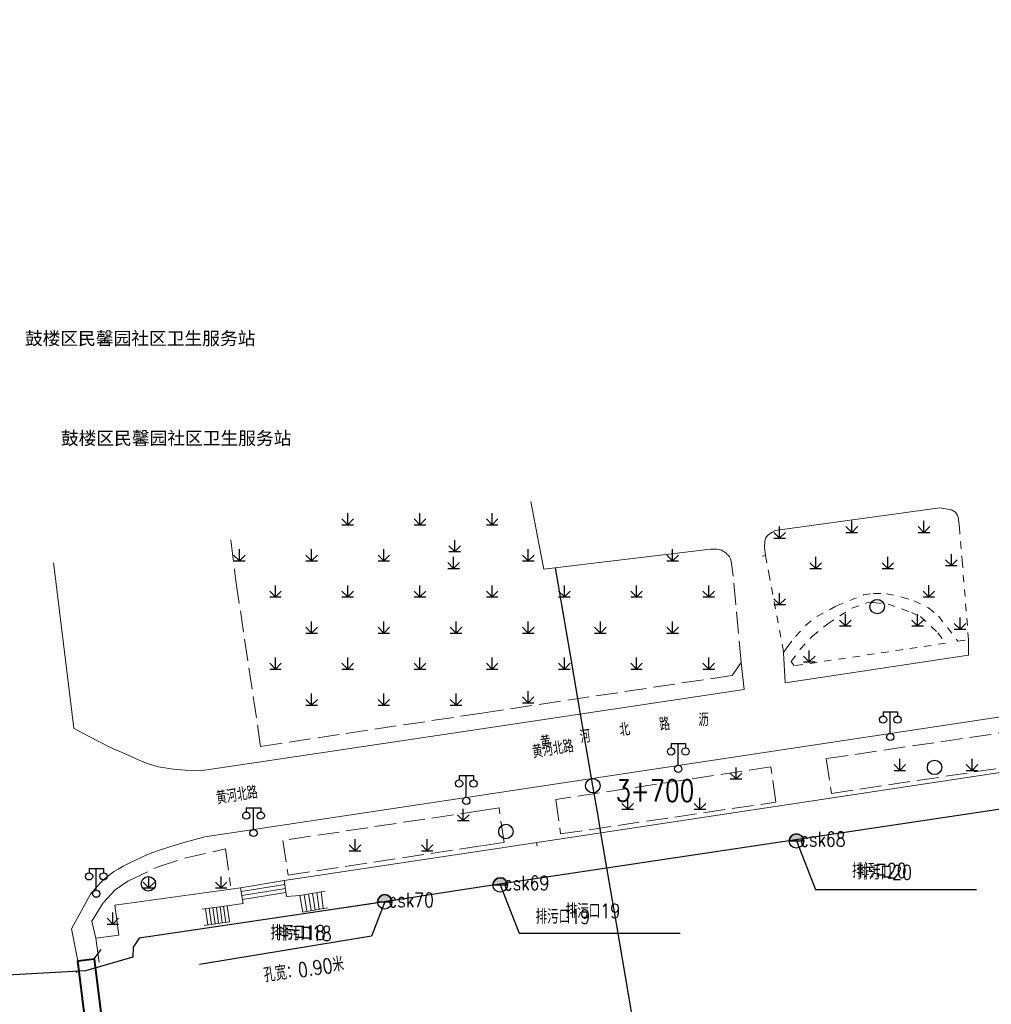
# Model space of a CAD drawing. Extents: x 39508475 to 39522402, y 3783947 to 3795549.
# Tile 80 of 256: x 39512686 to 39512821, y 3794440 to 3794577. Entities that reach past the tile are written whole.
import ezdxf
from ezdxf.enums import TextEntityAlignment as Align

# ---------------------------------------------------------------- set-up
doc = ezdxf.new("R2010")
doc.units = 0
doc.header["$PDSIZE"] = 0.2
doc.linetypes.add('X0', pattern=[4, 3, -1])
doc.linetypes.add('X6', pattern=[2, 1, -1])
doc.layers.get('0').update_dxf_attribs({"linetype": 'CONTINUOUS'})
for name, color, linetype in [('DLSS', 4, 'CONTINUOUS'), ('JCDL_CLKZD', 142, 'CONTINUOUS'), ('JCDL_DMX_F', 30, 'CONTINUOUS'), ('JCDL_JMDD_F', 231, 'CONTINUOUS'), ('JCDL_JMDX_F', 231, 'CONTINUOUS'), ('JCDL_JT_ZJ', 100, 'CONTINUOUS'), ('JCDL_JTD_F', 100, 'CONTINUOUS'), ('SXSS', 5, 'CONTINUOUS'), ('ZBTZ', 3, 'CONTINUOUS'), ('zdh', 7, 'CONTINUOUS'), ('排水孔', 4, 'CONTINUOUS'), ('断面线', 2, 'CONTINUOUS')]:
    doc.layers.add(name, color=color, linetype=linetype)
for name, color, linetype, lineweight in [('JCDL_JMDX', 1, 'CONTINUOUS', 0), ('JCDL_ZBX_F', 7, 'CONTINUOUS', 0), ('TEXT1_ZJ', 7, 'CONTINUOUS', 0), ('TEXTL_ZJ', 7, 'CONTINUOUS', 0)]:
    doc.layers.add(name, color=color, linetype=linetype, lineweight=lineweight)
doc.styles.add('HT', font='simhei.ttf')
doc.styles.add('HZ', font='rs', dxfattribs={"width": 0.8, "bigfont": 'hztxt'})
doc.linetypes.add('10422', pattern='A,2,[150,AAA.SHX,S=1,R=0,X=0,Y=1],2,[177,AAA.SHX,S=1,R=0,X=0,Y=0.8],1e-09', length=4)
doc.linetypes.add('X35', pattern='A,2,[150,AAA.SHX,S=1,R=0,X=0,Y=1],2,[177,AAA.SHX,S=1,R=0,X=0,Y=0.8],1e-09', length=4)
doc.linetypes.add('X41', pattern='A,1,[18,symbolt.shx,S=1,R=0,X=0,Y=0],2,[8,symbolt.shx,S=1,R=0,X=0,Y=0],1', length=4)
doc.linetypes.add('X67', pattern='A,1,[150,symbolx.shx,S=1,R=0,X=0,Y=1],2,[153,symbolx.shx,S=1,R=0,X=0,Y=0.8],2,[145,symbolx.shx,S=1,R=0,X=0,Y=0],0,[150,symbolx.shx,S=1,R=0,X=0,Y=1],2,[153,symbolx.shx,S=1,R=0,X=0,Y=0.8],2,[150,symbolx.shx,S=1,R=0,X=0,Y=1],0.5,-0.5,[146,symbolx.shx,S=1,R=0,X=0,Y=0],-0.5,0.5,[153,symbolx.shx,S=1,R=0,X=0,Y=0.8],1', length=12)

# ---------------------------------------------------------------- blocks, each defined once
blk = doc.blocks.new('5820000')
at = {"color": 0, "linetype": 'Continuous'}
blk.add_circle((0, 0), 1, dxfattribs=at)
blk = doc.blocks.new('9530003')
at = {"color": 0}
for p, q in [((0, 0), (0, 1.6)), ((-0.8, 0), (0.8, 0))]:
    blk.add_line(p, q, dxfattribs=at)
at = {"color": 0, "linetype": 'Continuous'}
for points in [[(0, 0), (-0.8, 0.8)], [(0, 0), (0.8, 0.8)]]:
    blk.add_lwpolyline(points, dxfattribs=at)
blk = doc.blocks.new('3521000')
at = {"color": 0}
for p, q in [((-1, 3.5), (1, 3.5)), ((0, 0.5), (0, 3.5))]:
    blk.add_line(p, q, dxfattribs=at)
at = {"color": 0, "linetype": 'Continuous', "flags": 128}
for points in [[(-1, 3.5), (-1, 2.9)], [(1, 3.5), (1, 2.9)]]:
    blk.add_lwpolyline(points, dxfattribs=at)
at = {"color": 0}
for centre in [(-1, 2.4), (1, 2.4), (0, 0)]:
    blk.add_circle(centre, 0.5, dxfattribs=at)

msp = doc.modelspace()

# ---------------------------------------------------------------- hatches: boundary and pattern name
at = {"layer": '排水孔', "linetype": 'Continuous'}
h = msp.add_hatch(color=256, dxfattribs=at)
edge = h.paths.add_edge_path()
edge.add_arc((39512793.54, 3794462.924), 1, 0, 180)
edge.add_line((39512792.54, 3794462.924), (39512793.54, 3794462.924))
edge.add_line((39512793.54, 3794462.924), (39512794.54, 3794462.924))
h = msp.add_hatch(color=256, dxfattribs=at)
edge = h.paths.add_edge_path()
edge.add_arc((39512752.52, 3794456.844), 1, 0, 180)
edge.add_line((39512751.52, 3794456.844), (39512752.52, 3794456.844))
edge.add_line((39512752.52, 3794456.844), (39512753.52, 3794456.844))
h = msp.add_hatch(color=256, dxfattribs=at)
edge = h.paths.add_edge_path()
edge.add_arc((39512736.54, 3794454.494), 1, 0, 180)
edge.add_line((39512735.54, 3794454.494), (39512736.54, 3794454.494))
edge.add_line((39512736.54, 3794454.494), (39512737.54, 3794454.494))

# ---------------------------------------------------------------- linework, layer by layer
for p, q in [((39512792.54, 3794462.924, 75.224), (39512794.54, 3794462.924, 75.224)), ((39512751.52, 3794456.844, 74.902), (39512753.52, 3794456.844, 74.902)), ((39512735.54, 3794454.494, 75.009), (39512737.54, 3794454.494, 75.009))]:
    msp.add_line(p, q)
at = {"linetype": 'Continuous'}
for p, q in [((39512793.54, 3794462.924, 36.884), (39512796.15834, 3794456.22169, 0.322)), ((39512752.52, 3794456.844, 36.562), (39512755.13834, 3794450.14169)), ((39512796.15834, 3794456.22169, 0.322), (39512818.45834, 3794456.22169, 0.322)), ((39512736.54, 3794454.494, 36.669), (39512734.72192, 3794449.744, -1.671)), ((39512755.13834, 3794450.14169), (39512777.43834, 3794450.14169)), ((39512734.72192, 3794449.744, -1.671), (39512710.90142, 3794445.79847, -1.671))]:
    msp.add_line(p, q, dxfattribs=at)
at = {"flags": 128}
for points, elevation in [([(39512794.54, 3794462.924, 1), (39512792.54, 3794462.924), (39512793.54, 3794462.924)], 36.884), ([(39512753.52, 3794456.844, 1), (39512751.52, 3794456.844), (39512752.52, 3794456.844)], 36.562), ([(39512737.54, 3794454.494, 1), (39512735.54, 3794454.494), (39512736.54, 3794454.494)], 36.669)]:
    msp.add_lwpolyline(points, format="xyb", close=True, dxfattribs=dict(at, elevation=elevation))
at = {"layer": 'DLSS', "linetype": 'Continuous'}
for q in [(39512697.27006, 3794447.87972), (39512702.85, 3794395.808)]:
    msp.add_line((39512696.29282, 3794446.61283), q, dxfattribs=at)
at = {"layer": 'DLSS', "linetype": 'X6', "lineweight": 0}
for points in [[(39512816.09599, 3794506.38801), (39512816.47303, 3794501.75378), (39512816.61571, 3794500)], [(39512789.277, 3794502.44801), (39512789.72958, 3794500)], [(39512789.72958, 3794500), (39512791.761, 3794489.01199), (39512792.27942, 3794489.79423), (39512793.41029, 3794491.24899), (39512794.7804, 3794492.76889), (39512796.34622, 3794494.00652), (39512799.09042, 3794495.48894), (39512802.81356, 3794496.99209), (39512804.2054, 3794497.20922), (39512806.01046, 3794497.14408), (39512808.14604, 3794496.70688), (39512809.79886, 3794496.16406), (39512811.8214, 3794495.23041), (39512813.21772, 3794494.05133), (39512815.90545, 3794490.58717), (39512817.366, 3794490.778), (39512816.61571, 3794500)], [(39512792.82303, 3794487.77362), (39512794.06795, 3794489.4826), (39512795.74638, 3794491.28602), (39512797.8759, 3794492.99588), (39512801.21676, 3794495.17168), (39512803.28393, 3794495.88556), (39512804.26214, 3794495.93207), (39512806.21855, 3794495.71504), (39512809.4836, 3794494.56437), (39512810.71241, 3794493.98831), (39512813.10359, 3794491.77149), (39512814.18963, 3794490.30554), (39512793.20301, 3794487.18399), (39512792.82303, 3794487.77362)]]:
    msp.add_lwpolyline(points, dxfattribs=at)
at = {"layer": 'DLSS', "linetype": 'Continuous', "lineweight": 20}
for points in [[(39512690.68348, 3794501.42187), (39512690.85635, 3794500)], [(39512690.85635, 3794500), (39512693.46455, 3794478.54744)], [(39512953.74884, 3794500), (39512934.72514, 3794497.12902), (39512784.484, 3794474.482), (39512750, 3794469.28396)], [(39512791.761, 3794489.01199), (39512791.993, 3794484.83999), (39512817.364, 3794488.649), (39512817.366, 3794490.778)], [(39512750, 3794478.47103), (39512786.30201, 3794483.88499), (39512785.88299, 3794487.664)], [(39512693.464, 3794478.552), (39512695.50773, 3794477.46235), (39512697.05239, 3794476.6544), (39512698.2014, 3794476.07574), (39512699.084, 3794475.65901), (39512699.85328, 3794475.30944), (39512700.57668, 3794474.98301), (39512701.31807, 3794474.65111), (39512702.14012, 3794474.28549), (39512702.96281, 3794473.93331), (39512703.70665, 3794473.65188), (39512704.43469, 3794473.42071), (39512705.211, 3794473.21601), (39512706.10582, 3794473.03241), (39512707.27892, 3794472.8805), (39512708.86275, 3794472.74866), (39512710.963, 3794472.624), (39512719.96699, 3794473.992), (39512750, 3794478.47103)], [(39512750, 3794469.28396), (39512711.62901, 3794463.50001), (39512708.911, 3794462.75142), (39512706.90038, 3794462.16942), (39512705.46723, 3794461.71326), (39512704.44401, 3794461.33401), (39512703.59231, 3794460.98477), (39512702.80332, 3794460.64135), (39512702.00847, 3794460.27212), (39512701.13953, 3794459.84715), (39512700.29989, 3794459.41969), (39512699.61508, 3794459.04112), (39512699.0338, 3794458.68006), (39512698.49799, 3794458.30401), (39512697.96018, 3794457.87487), (39512697.37135, 3794457.31447), (39512696.6723, 3794456.55967), (39512695.811, 3794455.56001)], [(39512695.811, 3794455.56001), (39512693.18672, 3794450.73752), (39512694.04244, 3794446.33317)]]:
    msp.add_lwpolyline(points, dxfattribs=at)
at = {"layer": 'DLSS', "linetype": 'Continuous', "lineweight": 40}
msp.add_lwpolyline([(39512699.27356, 3794404.23988), (39512694.04244, 3794446.33317), (39512696.29282, 3794446.61283), (39512702.23838, 3794398.77066), (39512699.988, 3794398.491)], dxfattribs=at)
at = {"layer": 'JCDL_CLKZD'}
msp.add_point((39512693.849, 3794444.799), dxfattribs=at)
at = {"layer": 'JCDL_DMX_F', "color": 3, "linetype": 'X35', "lineweight": 0}
for points in [[(39512757.88387, 3794504.13035), (39512756.78085, 3794509.94491)], [(39512816.09599, 3794506.38801), (39512815.99785, 3794507.39515), (39512815.91364, 3794507.77839), (39512815.82562, 3794507.99983), (39512815.5547, 3794508.44334), (39512815.02774, 3794508.79162), (39512813.41, 3794509.05299), (39512790.606, 3794505.937), (39512790.19061, 3794505.69754), (39512789.83305, 3794505.47318), (39512789.51562, 3794505.23148), (39512789.29707, 3794504.92177), (39512789.19612, 3794504.60736), (39512789.17339, 3794504.41603), (39512789.15179, 3794504.12935), (39512789.13478, 3794503.80954), (39512789.13255, 3794503.51549), (39512789.15512, 3794503.25726), (39512789.21163, 3794502.85283), (39512789.277, 3794502.44801), (39512788.78339, 3794502.3683)], [(39512784.74228, 3794500), (39512784.51884, 3794501.67249), (39512784.45573, 3794501.86467), (39512784.41256, 3794501.98644), (39512784.32734, 3794502.17545), (39512784.27132, 3794502.26385), (39512784.15657, 3794502.41936), (39512784.02925, 3794502.55934), (39512783.91704, 3794502.66363), (39512783.74742, 3794502.8066), (39512783.53125, 3794502.97426), (39512783.37877, 3794503.07743), (39512783.17065, 3794503.1927), (39512783, 3794503.262), (39512782.83181, 3794503.30765), (39512782.52823, 3794503.34486), (39512782.12539, 3794503.34731), (39512781.65, 3794503.329), (39512758.564, 3794500.54501), (39512757.88387, 3794504.13035)], [(39512696.98516, 3794446.10615), (39512696.535, 3794449.453), (39512699.721, 3794449.875), (39512699.178, 3794454.033), (39512716.584, 3794456.45455)], [(39512724.797, 3794455.393), (39512722.952, 3794455.225)], [(39512716.94, 3794454.266), (39512714.73, 3794453.962)]]:
    msp.add_lwpolyline(points, dxfattribs=at)
at = {"layer": 'JCDL_DMX_F', "color": 3, "linetype": 'X41', "lineweight": 0}
for points in [[(39512750, 3794461.57049), (39512866.327, 3794479.136)], [(39512757.56003, 3794462.71206), (39512757.63468, 3794462.21767)], [(39512722.593, 3794457.432), (39512750, 3794461.57049)]]:
    msp.add_lwpolyline(points, dxfattribs=at)
at = {"layer": 'JCDL_JMDX', "color": 6, "linetype": 'X67', "lineweight": 0}
for points in [[(39512750, 3794456.59256), (39513000, 3794494.1008)], [(39512682.36638, 3794444.24622), (39512695.09478, 3794444.96131), (39512701.671, 3794446.846), (39512701.707, 3794448.206), (39512702.544, 3794449.486), (39512750, 3794456.59256)]]:
    msp.add_lwpolyline(points, dxfattribs=at)
at = {"layer": 'JCDL_JMDX', "color": 6, "linetype": 'Continuous', "lineweight": 0}
for points in [[(39512716.673, 3794455.90741), (39512722.68275, 3794456.88025)], [(39512716.762, 3794455.36028), (39512722.7725, 3794456.3285)], [(39512716.851, 3794454.81314), (39512722.86225, 3794455.77675)], [(39512725.76101, 3794453.18795), (39512725.38167, 3794455.494)], [(39512726.32721, 3794453.28576), (39512725.96633, 3794455.595)], [(39512726.89341, 3794453.38357), (39512726.551, 3794455.696)], [(39512727.4596, 3794453.48138), (39512727.13567, 3794455.797)], [(39512728.0258, 3794453.57919), (39512727.72033, 3794455.898)], [(39512714.22914, 3794453.89043), (39512714.53032, 3794451.64688)], [(39512711.72486, 3794453.53257), (39512712.04189, 3794451.29129)], [(39512712.22571, 3794453.60414), (39512712.53958, 3794451.36241)], [(39512712.72657, 3794453.67571), (39512713.03726, 3794451.43353)], [(39512713.22743, 3794453.74729), (39512713.53495, 3794451.50465)], [(39512713.72829, 3794453.81886), (39512714.03263, 3794451.57576)]]:
    msp.add_lwpolyline(points, dxfattribs=at)
at = {"layer": 'JCDL_JMDX_F', "linetype": 'Continuous', "lineweight": 0}
for points in [[(39512716.584, 3794456.45455), (39512722.593, 3794457.432)], [(39512722.593, 3794457.432), (39512722.952, 3794455.225)], [(39512716.94, 3794454.266), (39512716.584, 3794456.45455)], [(39512724.797, 3794455.393), (39512728.305, 3794455.999)], [(39512725.19481, 3794453.09014), (39512724.797, 3794455.393)], [(39512711.224, 3794453.461), (39512714.73, 3794453.962)], [(39512714.73, 3794453.962), (39512715.028, 3794451.718)], [(39512728.592, 3794453.677), (39512725.19481, 3794453.09014)], [(39512715.028, 3794451.718), (39512711.54421, 3794451.22017)]]:
    msp.add_lwpolyline(points, dxfattribs=at)
at = {"layer": 'JCDL_ZBX_F', "color": 114, "linetype": 'X0', "lineweight": 0, "true_color": 0x009944}
for points in [[(39512715.21427, 3794504.58504), (39512715.79428, 3794500)], [(39512716.06608, 3794497.99875), (39512715.7666, 3794500)], [(39512750, 3794480.6343), (39512784.62, 3794485.84601), (39512785.88299, 3794487.664), (39512784.74228, 3794500)], [(39512750, 3794480.6343), (39512719.355, 3794476.021), (39512716.06608, 3794497.99875)], [(39512797.66999, 3794474.333), (39512798.38, 3794469.51299), (39512829.06101, 3794474.114), (39512828.389, 3794478.852), (39512797.66999, 3794474.333)], [(39512760.241, 3794468.69101), (39512760.892, 3794463.903), (39512790.688, 3794468.31), (39512789.974, 3794473.192), (39512760.241, 3794468.69101)], [(39512750, 3794462.25428), (39512753.066, 3794462.71701), (39512752.35599, 3794467.508), (39512750, 3794467.15243)], [(39512750, 3794467.15243), (39512722.43301, 3794462.992), (39512723.15576, 3794458.20293), (39512750, 3794462.25428)], [(39512696.535, 3794449.453), (39512695.979, 3794451.816), (39512697.60512, 3794454.42225), (39512699.196, 3794456.17504), (39512700.96649, 3794457.34597), (39512705.01087, 3794459.30917), (39512708.80895, 3794460.55228), (39512714.48, 3794461.835), (39512715.1946, 3794456.6985)]]:
    msp.add_lwpolyline(points, dxfattribs=at)
at = {"layer": 'SXSS', "linetype": '10422', "flags": 128}
msp.add_lwpolyline([(39513736.40101, 3794535.921), (39513730.19235, 3794541.05791), (39513725.38649, 3794544.86917), (39513721.6493, 3794547.60228), (39513715.7732, 3794551.21407), (39513710.14165, 3794554.14014), (39513703.43692, 3794557.18625), (39513700.24735, 3794558.50691), (39513693.35, 3794561.02901), (39513686.28282, 3794563.2749), (39513675.16698, 3794565.92102), (39513662.017, 3794568.572), (39513632.096, 3794573.736), (39513617.19935, 3794575.53086), (39513604.65935, 3794576.40824), (39513602.34607, 3794576.53389), (39513576.99717, 3794576.65403), (39513557.44667, 3794576.35066), (39513528.76899, 3794573.347), (39513520.291, 3794572.135), (39513480.622, 3794566.238), (39513446.106, 3794561.08), (39513401.493, 3794554.331), (39513379.618, 3794551.096), (39513360.18403, 3794548.08772), (39513356.31412, 3794547.50947), (39513326.674, 3794543.111), (39513288.108, 3794537.333), (39513250.988, 3794531.744), (39513208.548, 3794525.362), (39513157.24881, 3794517.76838), (39513155.80164, 3794515.97888), (39513145.58811, 3794514.43051), (39513143.41735, 3794515.56616), (39513109.815, 3794510.486), (39513036.703, 3794499.409), (39513000, 3794494.1008), (39512987.885, 3794492.156), (39512954.031, 3794486.944), (39512918.648, 3794481.664), (39512884.7206, 3794476.80509), (39512863.766, 3794473.606), (39512750, 3794456.59256), (39512736.543, 3794454.494), (39512702.544, 3794449.486), (39512701.707, 3794448.206), (39512701.671, 3794446.846)], dxfattribs=at)
at = {"layer": 'SXSS', "linetype": '10422'}
msp.add_lwpolyline([(39512701.671, 3794446.846), (39512695.09478, 3794444.96131), (39512672.626, 3794443.699), (39512668.5573, 3794443.29197), (39512667.33662, 3794443.28863), (39512667.19965, 3794443.62368), (39512667.07658, 3794444.47639), (39512666.453, 3794445.04546), (39512663.56819, 3794444.43521), (39512654.55058, 3794441.81514), (39512620.1126, 3794436.62751), (39512568.66063, 3794428.83735), (39512526.52298, 3794422.45744), (39512500, 3794418.44183), (39512453.02411, 3794411.32962), (39512413.07075, 3794405.28125), (39512400.66999, 3794403.405), (39512387.191, 3794401.35), (39512250, 3794379.73313), (39512173.0099, 3794367.60198), (39512171.85212, 3794367.41955)], dxfattribs=at)
at = {"layer": 'zdh', "color": 1}
for p in [(39512793.542, 3794462.924, 36.884), (39512752.518, 3794456.844, 36.562), (39512736.543, 3794454.494, 36.669)]:
    msp.add_point(p, dxfattribs=at)
at = {"layer": '排水孔'}
for centre in [(39512793.54, 3794462.924, 75.224), (39512752.52, 3794456.844, 74.902), (39512736.54, 3794454.494, 75.009)]:
    msp.add_circle(centre, 1, dxfattribs=at)
at = {"layer": '断面线', "color": 1, "flags": 128}
msp.add_lwpolyline([(39512781.35377, 3794377.0341), (39512778.96834, 3794390.97995), (39512778.72121, 3794392.42472), (39512778.27625, 3794395.02608), (39512777.09718, 3794401.91925), (39512776.73604, 3794404.03058), (39512774.09374, 3794419.47819), (39512772.40897, 3794429.32784), (39512770.70637, 3794439.28169), (39512768.62045, 3794451.47655), (39512767.30136, 3794459.18834), (39512766.46853, 3794464.05726), (39512766.11034, 3794466.15133), (39512765.35323, 3794470.57762), (39512763.65474, 3794480.50745), (39512763.29081, 3794482.6351), (39512762.21287, 3794488.93704), (39512760.19372, 3794500.74154)], dxfattribs=at)
at = {"layer": '断面线'}
msp.add_circle((39512765.35323, 3794470.57762), 1, dxfattribs=at)

# ---------------------------------------------------------------- block references
at = {"layer": 'JCDL_JMDD_F'}
for p in [(39512806.534, 3794477.327), (39512777.17301, 3794472.918), (39512747.826, 3794468.47201), (39512718.368, 3794464.036), (39512696.596, 3794455.627)]:
    msp.add_blockref('3521000', p, dxfattribs=at)
at = {"layer": 'JCDL_JTD_F'}
for p in [(39512804.71402, 3794495.38202), (39512812.662, 3794473.12), (39512753.30899, 3794464.235), (39512703.808, 3794456.989)]:
    msp.add_blockref('5820000', p, dxfattribs=at)
at = {"layer": 'ZBTZ'}
for p in [(39512731.4059, 3794506.7233), (39512741.4044, 3794506.7233), (39512751.4029, 3794506.7233), (39512801.2, 3794505.6605), (39512811.1985, 3794505.6605), (39512791.2015, 3794504.8605), (39512746.22756, 3794502.99619), (39512716.4082, 3794501.724), (39512726.40665, 3794501.72405), (39512736.40515, 3794501.72405), (39512756.40215, 3794501.72405), (39512776.3991, 3794501.724), (39512746.06326, 3794500.6741), (39512796.20075, 3794500.66125), (39512806.19925, 3794500.66125), (39512814.99775, 3794501.06125), (39512721.4074, 3794496.7248), (39512731.4059, 3794496.7248), (39512741.4044, 3794496.7248), (39512751.4029, 3794496.7248), (39512761.4014, 3794496.7248), (39512771.39989, 3794496.72479), (39512781.39835, 3794496.72475), (39512811.86517, 3794496.72867), (39512791.2015, 3794495.662), (39512800.3183, 3794492.716), (39512810.3168, 3794492.716), (39512816.19775, 3794492.26275), (39512726.40665, 3794491.72555), (39512736.40515, 3794491.72555), (39512746.40365, 3794491.72555), (39512756.40215, 3794491.72555), (39512766.40065, 3794491.72555), (39512776.39914, 3794491.72554), (39512795.31905, 3794487.71675), (39512721.4074, 3794486.7263), (39512731.4059, 3794486.7263), (39512741.4044, 3794486.7263), (39512751.4029, 3794486.7263), (39512761.4014, 3794486.7263), (39512771.3999, 3794486.7263), (39512781.3984, 3794486.7263), (39512726.40665, 3794481.72705), (39512736.40515, 3794481.72705), (39512746.40365, 3794481.72705), (39512756.39146, 3794482.0651), (39512807.8525, 3794472.6985), (39512817.851, 3794472.6985), (39512785.17275, 3794471.51125), (39512770.175, 3794467.312), (39512780.1735, 3794467.312), (39512747.41525, 3794465.76865), (39512732.41755, 3794461.56945), (39512742.41603, 3794461.56943), (39512703.89333, 3794456.42817), (39512713.8918, 3794456.4282), (39512698.89406, 3794451.42894)]:
    msp.add_blockref('9530003', p, dxfattribs=at)

# ---------------------------------------------------------------- texts
at = {"color": 6, "linetype": 'Continuous', "style": 'HZ', "width": 0.8}
for s, p in [('排污口20', (39512801.25451, 3794457.83724)), ('排污口19', (39512761.58719, 3794452.24045)), ('排污口18', (39512720.746, 3794449.24081))]:
    msp.add_text(s, height=2, dxfattribs=at).set_placement(p)
at = {"linetype": 'Continuous', "style": 'HZ', "width": 0.8}
msp.add_text('孔宽：0.90米', height=2, rotation=8.370019, dxfattribs=at).set_placement((39512719.92512, 3794443.33171, -1.671))
at = {"layer": 'JCDL_JT_ZJ', "lineweight": 0, "style": 'HZ', "width": 0.8}
for s, p in [('路', (39512774.7834, 3794477.58224)), ('河', (39512763.77994, 3794475.88549)), ('北', (39512769.22881, 3794476.83812)), ('黄', (39512758.29687, 3794475.0683))]:
    msp.add_text(s, height=1.8, rotation=8.330028, dxfattribs=at).set_placement(p, align=Align.BOTTOM_LEFT)
msp.add_text('沥', height=1.8, dxfattribs=at).set_placement((39512779.9709, 3794478.26976), align=Align.BOTTOM_LEFT)
at = {"layer": 'TEXT1_ZJ', "style": 'HT'}
for p in [(39512686.71335, 3794531.08104), (39512691.69566, 3794517.25758)]:
    msp.add_text('鼓楼区民馨园社区卫生服务站', height=1.8, dxfattribs=at).set_placement(p, align=Align.BOTTOM_LEFT)
at = {"layer": 'TEXTL_ZJ', "style": 'HZ', "width": 0.8}
for p in [(39512757.19551, 3794473.81831), (39512713.44603, 3794467.43138)]:
    msp.add_text('黄河北路', height=1.8, rotation=9.0219697, dxfattribs=at).set_placement(p, align=Align.BOTTOM_LEFT)
at = {"layer": 'zdh', "color": 1, "style": 'HZ', "width": 0.8}
for s, p in [('csk68', (39512794.042, 3794462.174, 36.884)), ('csk69', (39512753.018, 3794456.094, 36.562)), ('csk70', (39512737.043, 3794453.744, 36.669))]:
    msp.add_text(s, height=2, dxfattribs=at).set_placement(p)
at = {"layer": 'zdh', "linetype": 'Continuous', "style": 'HZ', "width": 0.8}
for s, p in [('排污口20 ', (39512801.9936, 3794457.56906, 36.566)), ('排污口19', (39512757.42399, 3794451.45139, 36.566)), ('排污口18', (39512721.63617, 3794449.1158, 36.566))]:
    msp.add_text(s, height=2, dxfattribs=at).set_placement(p)
at = {"layer": '断面线', "linetype": 'Continuous', "style": 'HZ', "width": 0.8}
msp.add_text('3+700', height=3, dxfattribs=at).set_placement((39512779.4274, 3794469.90802), align=Align.MIDDLE_RIGHT)

doc.saveas('drawing.dxf')
